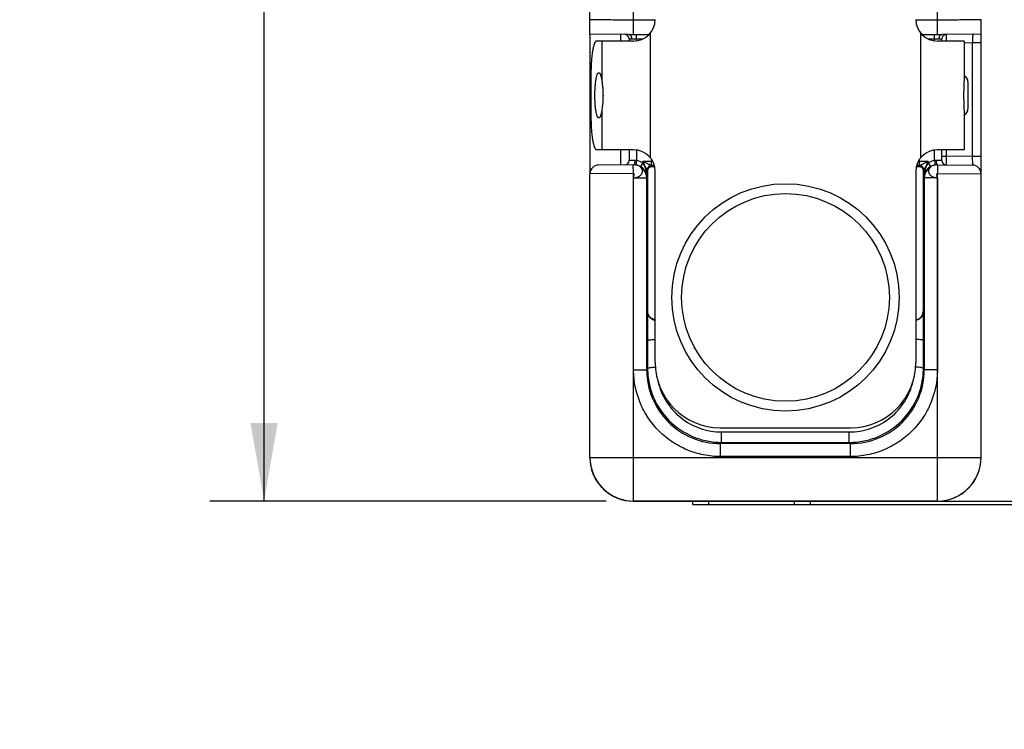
# Model space of a CAD drawing. Header units: inches. Extents: x 0 to 22, y 0 to 17.
# Tile 71 of 75: x 12 to 14.2, y 11.6 to 13.3. Entities that reach past the tile are written whole.
import ezdxf

# ---------------------------------------------------------------- set-up
doc = ezdxf.new("R2010")
doc.units = ezdxf.units.IN
doc.header["$LTSCALE"] = 1.21
doc.header["$MEASUREMENT"] = 0
doc.layers.get('0').update_dxf_attribs({"linetype": 'CONTINUOUS'})
for name, color, linetype in [('02___PRT_ALL_AXES', 7, 'CONTINUOUS'), ('DIMENSIONS', 7, 'CONTINUOUS'), ('FEATURES', 7, 'CONTINUOUS')]:
    doc.layers.add(name, color=color, linetype=linetype)
doc.styles.get("Standard").update_dxf_attribs({"font": 'txt', "width": 0.8})
doc.dimstyles.new('DIMSTYLE_1', dxfattribs={"dimtxt": 0.125, "dimasz": 0.18, "dimexe": 0.125, "dimexo": 0.0625, "dimgap": 0.0625, "dimtad": 0, "dimtih": 1, "dimtoh": 1, "dimzin": 4, "dimdsep": 46, "dimtxsty": 'STANDARD', "dimblk": '_FILLED', "dimblk1": '_FILLED', "dimblk2": '_FILLED', "dimcen": 0.09, "dimadec": 0, "dimazin": 0, "dimtp": 0.001, "dimtm": 0.001, "dimtfac": 1, "dimtofl": 0, "dimtmove": 0, "dimatfit": 3, "dimldrblk": '_FILLED', "dimfxl": 1, "dimtolj": 1, "dimtzin": 4, "dimarcsym": 0})

# ---------------------------------------------------------------- blocks, each defined once
blk = doc.blocks.new('_FILLED')
at = {"color": 0, "linetype": 'BYBLOCK'}
blk.add_solid([(0, 0), (-1, 0.174), (-1, -0.174)], dxfattribs=at)
blk = doc.blocks.new('*D0')
at = {"layer": 'DIMENSIONS', "color": 2, "linetype": 'CONTINUOUS'}
for p, q in [((13.3076, 14.9528), (12.4048, 14.9528)), ((12.5298, 14.9528), (12.5298, 13.6864)), ((12.5298, 12.17), (12.5298, 13.4364)), ((13.3173, 12.17), (12.4048, 12.17))]:
    blk.add_line(p, q, dxfattribs=at)
at = {"layer": 'DIMENSIONS', "color": 2, "linetype": 'CONTINUOUS', "xscale": 0.18, "yscale": 0.18, "zscale": 0.18}
for p, rotation in [((12.5298, 14.9528), 90), ((12.5298, 12.17), 270)]:
    blk.add_blockref('_FILLED', p, dxfattribs=dict(at, rotation=rotation))
at = {"layer": 'DIMENSIONS', "color": 2, "linetype": 'CONTINUOUS', "insert": (12.5298, 13.6239), "char_height": 0.125, "width": 1.125, "attachment_point": 2, "line_spacing_factor": 0.9}
blk.add_mtext('2.78{\\Ftxt.shx;\\W1.000000;\\H0.125000; }[70.7]', dxfattribs=at)
blk = doc.blocks.new('*D3')
at = {"layer": 'DIMENSIONS', "color": 2, "linetype": 'CONTINUOUS'}
for p, q in [((14.9298, 12.1701), (14.9298, 12.5301)), ((13.7923, 12.1701), (15.0548, 12.1701)), ((13.7142, 12.1617), (15.0548, 12.1617)), ((14.9298, 12.1617), (14.9298, 11.7461)), ((14.9298, 11.7461), (15.0473, 11.7461))]:
    blk.add_line(p, q, dxfattribs=at)
at = {"layer": 'DIMENSIONS', "color": 2, "linetype": 'CONTINUOUS', "xscale": 0.18, "yscale": 0.18, "zscale": 0.18}
for p, rotation in [((14.9298, 12.1701), 270), ((14.9298, 12.1617), 90)]:
    blk.add_blockref('_FILLED', p, dxfattribs=dict(at, rotation=rotation))
at = {"layer": 'DIMENSIONS', "color": 2, "linetype": 'CONTINUOUS', "insert": (15.1098, 11.8086), "char_height": 0.125, "width": 0.925, "attachment_point": 1, "line_spacing_factor": 0.9}
blk.add_mtext('.01{\\Ftxt.shx;\\W1.000000;\\H0.125000; }[0.2]', dxfattribs=at)

msp = doc.modelspace()

# ---------------------------------------------------------------- linework, layer by layer
at = {"color": 7, "linetype": 'CONTINUOUS'}
for p, q in [((13.2798, 13.2446), (13.2798, 14.9258)), ((13.3798, 13.2438), (13.3798, 13.3037)), ((14.0798, 13.2438), (14.0798, 13.3037)), ((13.4298, 13.2772), (13.3798, 13.2772)), ((14.0798, 13.2772), (14.0298, 13.2772)), ((14.1798, 12.2701), (14.1798, 13.278)), ((13.3698, 13.2438), (13.2798, 13.2446)), ((13.3698, 13.2438), (13.4155, 13.2438)), ((13.3868, 13.2293), (13.3868, 13.2438)), ((14.0441, 13.2438), (14.0898, 13.2438)), ((14.0728, 13.2293), (14.0728, 13.2438)), ((14.1798, 13.2446), (14.0898, 13.2438)), ((14.0997, 13.2439), (14.0998, 13.2288)), ((13.3698, 13.2339), (13.3698, 13.2288)), ((13.3698, 13.2339), (13.3761, 13.2338)), ((13.3761, 13.2338), (13.4016, 13.2338)), ((14.058, 13.2338), (14.0835, 13.2338)), ((14.0835, 13.2338), (14.0898, 13.2339)), ((14.0898, 13.2288), (14.0898, 13.2339)), ((14.1598, 13.2244), (14.1412, 13.2243)), ((14.1798, 13.2244), (14.1598, 13.2244)), ((14.1598, 13.2244), (14.1598, 12.9632)), ((14.1498, 13.135), (14.1498, 13.0726)), ((13.3698, 12.9788), (13.3698, 12.9537)), ((13.3868, 12.9783), (13.3868, 12.9535)), ((14.0728, 12.9535), (14.0728, 12.9783)), ((14.0898, 12.9537), (14.0898, 12.9788)), ((14.0898, 12.9637), (14.0998, 12.9637)), ((14.0998, 12.9637), (14.0997, 12.9437)), ((14.0998, 12.9788), (14.0998, 12.9637)), ((14.1598, 12.9632), (14.0998, 12.9637)), ((14.1798, 12.9632), (14.1598, 12.9632)), ((14.1598, 12.9632), (14.16, 12.9432)), ((13.3812, 12.9439), (13.2996, 12.9432)), ((13.383, 12.9539), (13.3698, 12.9537)), ((13.3798, 12.9239), (13.3796, 12.9439)), ((13.3868, 12.9535), (13.3854, 12.9436)), ((13.386, 12.9434), (13.3856, 12.9434)), ((13.4014, 12.9484), (13.3963, 12.9398)), ((13.4217, 12.9513), (13.4014, 12.9513)), ((13.4014, 12.9484), (13.4014, 12.9513)), ((13.4233, 12.9403), (13.4214, 12.9423)), ((13.4215, 12.9423), (13.4217, 12.9513)), ((13.4217, 12.956), (13.4217, 12.9513)), ((13.4245, 12.9513), (13.4217, 12.9513)), ((14.0379, 12.9513), (14.0351, 12.9513)), ((14.0382, 12.9423), (14.0363, 12.9403)), ((14.0379, 12.9513), (14.0379, 12.956)), ((14.0582, 12.9513), (14.0379, 12.9513)), ((14.0381, 12.9423), (14.0379, 12.9513)), ((14.0582, 12.9513), (14.0582, 12.9484)), ((14.0582, 12.9484), (14.0633, 12.9398)), ((14.0728, 12.9535), (14.0743, 12.9436)), ((14.0898, 12.9537), (14.0767, 12.9539)), ((14.0785, 12.9439), (14.0779, 12.9439)), ((14.0785, 12.9439), (14.16, 12.9432)), ((14.08, 12.9439), (14.0798, 12.9239)), ((13.3798, 12.9239), (13.2798, 12.9232)), ((13.2798, 12.2701), (13.2798, 12.9232)), ((13.3802, 12.4723), (13.3798, 12.9239)), ((13.413, 12.9306), (13.4114, 12.9323)), ((13.4114, 12.9139), (13.4114, 12.9323)), ((13.413, 12.6065), (13.413, 12.9306)), ((13.4298, 12.4888), (13.4298, 12.9288)), ((14.0298, 12.9288), (14.0298, 12.4888)), ((14.0482, 12.9323), (14.0466, 12.9306)), ((14.0466, 12.9306), (14.0466, 12.6065)), ((14.0482, 12.9323), (14.0482, 12.9139)), ((14.0794, 12.4723), (14.0798, 12.9239)), ((14.0798, 12.9239), (14.1798, 12.9232)), ((13.3802, 12.4723), (13.3803, 12.9139)), ((13.3803, 12.9139), (13.4103, 12.9139)), ((13.4114, 12.9139), (13.4103, 12.9139)), ((13.4103, 12.4723), (13.4103, 12.9139)), ((14.0493, 12.9139), (14.0482, 12.9139)), ((14.0793, 12.9139), (14.0493, 12.9139)), ((14.0493, 12.9139), (14.0493, 12.4723)), ((14.0793, 12.9139), (14.0794, 12.4723)), ((13.413, 12.6065), (13.4122, 12.6056)), ((13.4122, 12.6056), (13.4122, 12.5398)), ((14.0474, 12.6056), (14.0466, 12.6065)), ((14.0474, 12.5398), (14.0474, 12.6056)), ((13.4122, 12.5398), (13.4124, 12.4744)), ((14.0472, 12.4744), (14.0474, 12.5398)), ((13.3798, 12.2701), (13.3802, 12.4723)), ((13.3803, 12.4723), (13.4103, 12.4723)), ((13.4103, 12.4723), (13.4124, 12.4744)), ((14.0472, 12.4744), (14.0493, 12.4723)), ((14.0793, 12.4723), (14.0493, 12.4723)), ((14.0798, 12.2701), (14.0794, 12.4723)), ((13.5798, 12.3388), (13.8798, 12.3388)), ((13.5829, 12.3291), (13.8767, 12.3291)), ((13.5829, 12.305), (13.5829, 12.3291)), ((13.8767, 12.305), (13.8767, 12.3291)), ((13.5803, 12.3024), (13.5829, 12.305)), ((13.5829, 12.305), (13.8767, 12.305)), ((13.8767, 12.305), (13.8793, 12.3024)), ((13.8793, 12.3024), (13.5803, 12.3024)), ((13.5803, 12.2724), (13.5803, 12.3024)), ((13.8793, 12.2724), (13.8793, 12.3024)), ((13.2798, 12.2701), (14.1798, 12.2701)), ((13.3798, 12.17), (13.3798, 12.2701)), ((13.8793, 12.2724), (13.5803, 12.2724)), ((14.0798, 12.1699), (14.0798, 12.2701)), ((14.0798, 12.1701), (13.3798, 12.1701)), ((13.3798, 12.17), (14.0798, 12.1699)), ((13.5165, 12.1617), (13.5165, 12.1698)), ((13.5533, 12.1617), (13.5533, 12.1698)), ((13.7502, 12.1617), (13.7502, 12.1698)), ((13.787, 12.1617), (13.787, 12.1698)), ((13.5165, 12.1617), (13.787, 12.1617))]:
    msp.add_line(p, q, dxfattribs=at)
at = {"color": 3, "linetype": 'CONTINUOUS'}
for p, q in [((13.2798, 13.2446), (13.2798, 12.9232)), ((13.3498, 13.244), (13.3498, 13.2288)), ((13.3498, 12.9788), (13.3498, 12.9437))]:
    msp.add_line(p, q, dxfattribs=at)
at = {"color": 7, "linetype": 'CONTINUOUS'}
for points in [[(13.3824, 12.9439), (13.3817, 12.9439), (13.3812, 12.9439)], [(13.3856, 12.9434), (13.3853, 12.9435), (13.3849, 12.9436), (13.3845, 12.9437), (13.384, 12.9437), (13.3835, 12.9438), (13.383, 12.9439), (13.3824, 12.9439)], [(14.0779, 12.9439), (14.0772, 12.9439), (14.0766, 12.9438), (14.076, 12.9438), (14.0755, 12.9437), (14.075, 12.9436), (14.0746, 12.9436), (14.0742, 12.9435), (14.0739, 12.9434), (14.0737, 12.9434)]]:
    msp.add_lwpolyline(points, dxfattribs=at)
for radius in [0.2617, 0.2391]:
    msp.add_circle((13.7298, 12.6388), radius, dxfattribs=at)
for centre, radius, start, end in [((13.3598, 13.2339), 0.01, 0, 89.5001), ((14.0998, 13.2339), 0.01, 100.4445, 179.9999), ((14.1348, 13.135), 0.015, 0, 64.6052), ((14.1348, 13.0726), 0.015, 295.3948, 360), ((13.2998, 12.9232), 0.02, 90.5, 180), ((13.3598, 12.9537), 0.01, 270.5, 360), ((13.3803, 12.9146), 0.0293, 80.135, 90.5177), ((13.381, 12.9139), 0.03, 81.7105, 87.8579), ((13.3803, 12.9139), 0.03, 359.9969, 79.6328), ((13.3806, 12.9133), 0.0308, 40.7035, 59.4012), ((13.4214, 12.9323), 0.01, 90.0033, 179.9967), ((13.4214, 12.9323), 0.01, 90.1225, 180.0024), ((13.4219, 11.8111), 1.1312, 89.6916, 90.0253), ((14.0381, 11.7394), 1.2029, 89.9897, 90.3035), ((14.0382, 12.9323), 0.01, 0.0033, 89.9967), ((14.0382, 12.9323), 0.01, 0.0034, 89.8781), ((14.0793, 12.9139), 0.03, 100.3244, 180.0031), ((14.0789, 12.9133), 0.0307, 120.5841, 139.3111), ((14.0786, 12.9139), 0.03, 91.9015, 98.2893), ((14.0793, 12.9146), 0.0293, 89.4866, 99.8359), ((14.0998, 12.9537), 0.01, 180, 269.5001), ((14.1598, 12.9232), 0.02, 0, 89.5), ((13.3806, 12.9132), 0.0308, 30.3073, 40.7101), ((13.3806, 12.9133), 0.0308, 28.1368, 30.3093), ((13.3807, 12.9133), 0.0307, 21.3851, 28.1331), ((13.3811, 12.9134), 0.0303, 0.9606, 21.4303), ((14.0786, 12.9134), 0.0304, 158.6042, 179.0048), ((14.0789, 12.9133), 0.0307, 154.0778, 158.6161), ((14.0789, 12.9133), 0.0307, 149.6896, 154.0744), ((14.079, 12.9132), 0.0308, 139.2938, 149.6883), ((13.5798, 12.4888), 0.15, 180, 270), ((13.8798, 12.4888), 0.15, 270, 360), ((13.5803, 12.4723), 0.17, 179.9925, 270.0075), ((13.8793, 12.4723), 0.17, 269.9925, 0.0075), ((13.3796, 12.2701), 0.0998, 180.0044, 184.1795), ((13.3798, 12.27), 0.1, 179.9982, 269.9876), ((13.38, 12.2701), 0.1002, 184.1765, 184.4367), ((13.3802, 12.2702), 0.1004, 184.4377, 188.4481), ((14.0798, 12.2701), 0.1, 269.9959, 359.9948), ((14.0798, 12.2699), 0.1, 269.9944, 0.0049), ((13.3801, 12.2701), 0.1003, 188.4484, 188.6859), ((13.3798, 12.2701), 0.1, 188.6836, 192.9144), ((13.3798, 12.2701), 0.1, 192.9288, 270.003)]:
    msp.add_arc(centre, radius, start, end, dxfattribs=at)
at = {"color": 3, "linetype": 'CONTINUOUS'}
msp.add_arc((13.3798, 12.2698), 0.1, 185.1749, 270, dxfattribs=at)
at = {"color": 7, "linetype": 'CONTINUOUS'}
for centre, start_param, end_param in [((13.433, 12.9406), -2.077118, -1.800755), ((14.0266, 12.9406), -1.340838, -1.064475)]:
    msp.add_ellipse(centre, major_axis=(0.02, 0), ratio=0.017455, start_param=start_param, end_param=end_param, dxfattribs=at)
for points, knots in [([(13.3798, 13.2772), (13.3733, 13.2772), (13.3606, 13.2772), (13.342, 13.2772), (13.3274, 13.2773), (13.3166, 13.2774), (13.3093, 13.2774), (13.3028, 13.2775), (13.2969, 13.2775), (13.2919, 13.2776), (13.2877, 13.2777), (13.2848, 13.2777), (13.2829, 13.2778), (13.2818, 13.2778), (13.281, 13.2779), (13.2803, 13.2779), (13.2801, 13.278), (13.2798, 13.278), (13.2798, 13.278)], [0, 0, 0, 0, 0.195048, 0.382651, 0.555524, 0.634352, 0.707057, 0.772958, 0.831402, 0.881847, 0.923795, 0.956846, 0.969939, 0.980692, 0.989082, 0.995096, 0.998728, 1, 1, 1, 1]), ([(14.1798, 13.278), (14.1798, 13.278), (14.1796, 13.278), (14.1793, 13.2779), (14.1786, 13.2779), (14.1778, 13.2778), (14.1767, 13.2778), (14.1748, 13.2777), (14.1719, 13.2777), (14.1677, 13.2776), (14.1627, 13.2775), (14.1569, 13.2775), (14.1503, 13.2774), (14.1431, 13.2774), (14.1322, 13.2773), (14.1176, 13.2772), (14.0991, 13.2772), (14.0863, 13.2772), (14.0798, 13.2772)], [0, 0, 0, 0, 0.001272, 0.004904, 0.010918, 0.019308, 0.030061, 0.043154, 0.076205, 0.118153, 0.168598, 0.227042, 0.292943, 0.365648, 0.444476, 0.617349, 0.804952, 1, 1, 1, 1]), ([(13.3761, 13.2338), (13.3761, 13.2351), (13.3758, 13.2376), (13.3745, 13.2408), (13.3725, 13.2432), (13.3707, 13.2438), (13.3698, 13.2438)], [0, 0, 0, 0, 0.299065, 0.572703, 0.804004, 1, 1, 1, 1]), ([(14.0835, 13.2338), (14.0835, 13.2351), (14.0838, 13.2376), (14.0851, 13.2408), (14.0871, 13.2432), (14.089, 13.2438), (14.0898, 13.2438)], [0, 0, 0, 0, 0.299867, 0.574096, 0.805173, 1, 1, 1, 1]), ([(14.1632, 13.2445), (14.1629, 13.2445), (14.162, 13.2441), (14.1613, 13.2428), (14.1608, 13.241), (14.1603, 13.2374), (14.1599, 13.2318), (14.1598, 13.227), (14.1598, 13.2244)], [0, 0, 0, 0, 0.049917, 0.113926, 0.204529, 0.323781, 0.633693, 1, 1, 1, 1]), ([(13.3803, 12.9139), (13.3828, 12.9141), (13.3876, 12.9148), (13.394, 12.9177), (13.3987, 12.922), (13.4012, 12.9274), (13.4007, 12.9331), (13.3974, 12.9381), (13.392, 12.9418), (13.3877, 12.9431), (13.3854, 12.9435)], [0, 0, 0, 0, 0.14668, 0.284662, 0.408314, 0.51814, 0.622688, 0.734176, 0.860055, 1, 1, 1, 1]), ([(13.383, 12.9539), (13.383, 12.9527), (13.3829, 12.9503), (13.3825, 12.9471), (13.382, 12.9451), (13.3812, 12.9439), (13.3808, 12.9439)], [0, 0, 0, 0, 0.362704, 0.674165, 0.890773, 1, 1, 1, 1]), ([(13.4114, 12.9323), (13.4113, 12.9323), (13.4111, 12.9327), (13.4107, 12.9333), (13.4102, 12.9343), (13.4094, 12.9357), (13.4084, 12.9378), (13.407, 12.9403), (13.4056, 12.943), (13.4038, 12.9467), (13.4023, 12.9494), (13.4014, 12.9513)], [0, 0, 0, 0, 0.017323, 0.054545, 0.104601, 0.161938, 0.289195, 0.425391, 0.566206, 0.709625, 1, 1, 1, 1]), ([(13.4215, 12.9423), (13.421, 12.9423), (13.4198, 12.9428), (13.4178, 12.9438), (13.4153, 12.9449), (13.4117, 12.9465), (13.407, 12.9487), (13.4033, 12.9504), (13.4014, 12.9513)], [0, 0, 0, 0, 0.070158, 0.178, 0.304613, 0.438517, 0.71662, 1, 1, 1, 1]), ([(13.4114, 12.9139), (13.4114, 12.9199), (13.4103, 12.929), (13.4065, 12.9405), (13.4034, 12.946), (13.4014, 12.9484)], [0, 0, 0, 0, 0.492191, 0.743141, 1, 1, 1, 1]), ([(13.413, 12.9306), (13.4131, 12.9329), (13.4146, 12.9365), (13.4188, 12.9397), (13.4218, 12.9403), (13.4233, 12.9403)], [0, 0, 0, 0, 0.439392, 0.697069, 1, 1, 1, 1]), ([(13.4214, 12.9423), (13.4214, 12.9423), (13.4214, 12.9423), (13.4214, 12.9423), (13.4214, 12.9423)], [0, 0, 0, 0, 0.376952, 1, 1, 1, 1]), ([(14.0363, 12.9403), (14.0378, 12.9403), (14.0408, 12.9397), (14.045, 12.9365), (14.0465, 12.9329), (14.0466, 12.9306)], [0, 0, 0, 0, 0.302931, 0.560608, 1, 1, 1, 1]), ([(14.0582, 12.9513), (14.0563, 12.9504), (14.0526, 12.9487), (14.0479, 12.9465), (14.0443, 12.9449), (14.0418, 12.9438), (14.0398, 12.9428), (14.0386, 12.9423), (14.0381, 12.9423)], [0, 0, 0, 0, 0.283387, 0.561489, 0.695405, 0.821982, 0.929861, 1, 1, 1, 1]), ([(14.0383, 12.9423), (14.0383, 12.9423), (14.0382, 12.9423), (14.0382, 12.9423), (14.0382, 12.9423)], [0, 0, 0, 0, 0.62229, 1, 1, 1, 1]), ([(14.0582, 12.9513), (14.0573, 12.9494), (14.0559, 12.9467), (14.054, 12.943), (14.0526, 12.9403), (14.0513, 12.9378), (14.0502, 12.9357), (14.0494, 12.9343), (14.0489, 12.9333), (14.0485, 12.9327), (14.0484, 12.9323), (14.0482, 12.9323)], [0, 0, 0, 0, 0.290387, 0.433809, 0.574627, 0.710822, 0.838078, 0.895411, 0.94547, 0.982696, 1, 1, 1, 1]), ([(14.0582, 12.9484), (14.0562, 12.946), (14.0531, 12.9405), (14.0493, 12.929), (14.0483, 12.9199), (14.0482, 12.9139)], [0, 0, 0, 0, 0.256859, 0.507809, 1, 1, 1, 1]), ([(14.0743, 12.9435), (14.072, 12.9431), (14.0676, 12.9418), (14.0622, 12.9381), (14.0589, 12.9331), (14.0584, 12.9274), (14.0609, 12.922), (14.0656, 12.9177), (14.072, 12.9149), (14.0768, 12.914), (14.0793, 12.9139)], [0, 0, 0, 0, 0.139989, 0.265865, 0.377367, 0.481894, 0.591742, 0.715307, 0.853347, 1, 1, 1, 1]), ([(14.0767, 12.9539), (14.0766, 12.9527), (14.0767, 12.9503), (14.0772, 12.9471), (14.0776, 12.9451), (14.0784, 12.9439), (14.0788, 12.9439)], [0, 0, 0, 0, 0.362697, 0.674156, 0.890768, 1, 1, 1, 1]), ([(13.3803, 12.9139), (13.3803, 12.9149), (13.3805, 12.9165), (13.3809, 12.9186), (13.3812, 12.9202), (13.3814, 12.9216), (13.3813, 12.9228), (13.3808, 12.9238), (13.3801, 12.9239), (13.3798, 12.9239)], [0, 0, 0, 0, 0.279015, 0.434404, 0.584734, 0.718453, 0.82662, 0.910374, 1, 1, 1, 1]), ([(13.4114, 12.9323), (13.4114, 12.9323), (13.4114, 12.9323), (13.4114, 12.9323), (13.4114, 12.9323)], [0, 0, 0, 0, 0.415595, 1, 1, 1, 1]), ([(14.0482, 12.9323), (14.0482, 12.9323), (14.0482, 12.9323), (14.0482, 12.9323), (14.0482, 12.9323)], [0, 0, 0, 0, 0.584438, 1, 1, 1, 1]), ([(14.0793, 12.9139), (14.0793, 12.9149), (14.0791, 12.9165), (14.0787, 12.9186), (14.0784, 12.9202), (14.0782, 12.9216), (14.0783, 12.9228), (14.0788, 12.9238), (14.0795, 12.9239), (14.0798, 12.9239)], [0, 0, 0, 0, 0.279276, 0.43451, 0.584512, 0.717908, 0.825996, 0.910108, 1, 1, 1, 1]), ([(13.4122, 12.6056), (13.4122, 12.6035), (13.413, 12.5993), (13.4163, 12.5933), (13.422, 12.5883), (13.427, 12.5865), (13.4298, 12.5861)], [0, 0, 0, 0, 0.218402, 0.449643, 0.706872, 1, 1, 1, 1]), ([(13.4298, 12.5871), (13.4272, 12.5876), (13.4223, 12.5895), (13.4169, 12.5945), (13.4138, 12.6003), (13.4131, 12.6045), (13.413, 12.6065)], [0, 0, 0, 0, 0.291922, 0.548594, 0.780434, 1, 1, 1, 1]), ([(14.0298, 12.5871), (14.0325, 12.5876), (14.0373, 12.5895), (14.0427, 12.5945), (14.0458, 12.6003), (14.0465, 12.6045), (14.0466, 12.6065)], [0, 0, 0, 0, 0.291922, 0.548594, 0.780434, 1, 1, 1, 1]), ([(14.0474, 12.6056), (14.0474, 12.6035), (14.0466, 12.5993), (14.0433, 12.5933), (14.0377, 12.5883), (14.0326, 12.5865), (14.0298, 12.5861)], [0, 0, 0, 0, 0.218412, 0.449683, 0.70698, 1, 1, 1, 1]), ([(13.4122, 12.5398), (13.4122, 12.5399), (13.4127, 12.5403), (13.4137, 12.5406), (13.4153, 12.5409), (13.4185, 12.5413), (13.4234, 12.5417), (13.4275, 12.5418), (13.4298, 12.5418)], [0, 0, 0, 0, 0.029523, 0.089113, 0.180555, 0.301588, 0.61782, 1, 1, 1, 1]), ([(14.0474, 12.5398), (14.0474, 12.5399), (14.0469, 12.5403), (14.0459, 12.5406), (14.0443, 12.5409), (14.0412, 12.5413), (14.0363, 12.5417), (14.0321, 12.5418), (14.0298, 12.5418)], [0, 0, 0, 0, 0.029523, 0.089114, 0.180556, 0.30159, 0.617823, 1, 1, 1, 1]), ([(13.5803, 12.2724), (13.5672, 12.2724), (13.541, 12.2749), (13.5033, 12.2864), (13.4685, 12.305), (13.438, 12.33), (13.4129, 12.3605), (13.3975, 12.3895), (13.3886, 12.4142), (13.3839, 12.4333), (13.381, 12.4527), (13.3802, 12.4658), (13.3802, 12.4723)], [0, 0, 0, 0, 0.124912, 0.249867, 0.374849, 0.499845, 0.624844, 0.749826, 0.812393, 0.874928, 0.937475, 1, 1, 1, 1]), ([(13.4124, 12.4744), (13.4125, 12.4751), (13.4145, 12.4764), (13.4181, 12.4773), (13.4237, 12.4782), (13.4279, 12.4784), (13.4302, 12.4785)], [0, 0, 0, 0, 0.107755, 0.321937, 0.630885, 1, 1, 1, 1]), ([(13.4124, 12.4744), (13.4124, 12.4634), (13.4147, 12.4413), (13.4276, 12.3989), (13.4591, 12.3518), (13.5065, 12.3202), (13.5493, 12.3072), (13.5717, 12.305), (13.5829, 12.305)], [0, 0, 0, 0, 0.124274, 0.248732, 0.497431, 0.747601, 0.873731, 1, 1, 1, 1]), ([(13.8767, 12.305), (13.8879, 12.305), (13.9103, 12.3072), (13.9531, 12.3202), (14.0005, 12.3518), (14.032, 12.3989), (14.0449, 12.4413), (14.0472, 12.4634), (14.0472, 12.4744)], [0, 0, 0, 0, 0.126268, 0.252398, 0.502567, 0.751267, 0.875726, 1, 1, 1, 1]), ([(14.0794, 12.4723), (14.0794, 12.4658), (14.0786, 12.4527), (14.0758, 12.4333), (14.071, 12.4142), (14.0622, 12.3895), (14.0467, 12.3605), (14.0216, 12.33), (13.9911, 12.305), (13.9563, 12.2864), (13.9186, 12.2749), (13.8924, 12.2724), (13.8793, 12.2724)], [0, 0, 0, 0, 0.062525, 0.125072, 0.187607, 0.250174, 0.375156, 0.500155, 0.625151, 0.750133, 0.875088, 1, 1, 1, 1]), ([(14.0472, 12.4744), (14.0472, 12.4751), (14.0451, 12.4764), (14.0415, 12.4773), (14.0359, 12.4782), (14.0317, 12.4784), (14.0294, 12.4785)], [0, 0, 0, 0, 0.107755, 0.321936, 0.630885, 1, 1, 1, 1]), ([(13.4362, 12.4456), (13.4399, 12.4294), (13.453, 12.3979), (13.4871, 12.3598), (13.532, 12.3348), (13.566, 12.3291), (13.5829, 12.3291)], [0, 0, 0, 0, 0.247834, 0.497161, 0.74807, 1, 1, 1, 1]), ([(13.8767, 12.3291), (13.8936, 12.3291), (13.9276, 12.3348), (13.9726, 12.3598), (14.0066, 12.3979), (14.0197, 12.4294), (14.0234, 12.4456)], [0, 0, 0, 0, 0.251929, 0.502837, 0.752164, 1, 1, 1, 1])]:
    msp.add_open_spline(points, degree=3, knots=knots, dxfattribs=at)
for points in [[(13.3868, 12.9535), (13.3856, 12.9538), (13.3843, 12.9539), (13.383, 12.9539)], [(13.3963, 12.9398), (13.393, 12.9417), (13.3892, 12.9431), (13.3854, 12.9436)], [(13.4014, 12.9484), (13.397, 12.951), (13.3919, 12.9528), (13.3868, 12.9535)], [(14.0728, 12.9535), (14.0677, 12.9528), (14.0627, 12.951), (14.0582, 12.9484)], [(14.0743, 12.9436), (14.0704, 12.9431), (14.0666, 12.9417), (14.0633, 12.9398)], [(14.0767, 12.9539), (14.0754, 12.9539), (14.0741, 12.9538), (14.0728, 12.9535)]]:
    msp.add_open_spline(points, degree=3, dxfattribs=at)
at = {"layer": '02___PRT_ALL_AXES', "color": 7, "linetype": 'CONTINUOUS'}
for p, q in [((13.3071, 13.2288), (13.3071, 13.1371)), ((14.1412, 13.2288), (14.1412, 13.1371)), ((13.3071, 13.0706), (13.3071, 12.9788)), ((14.1412, 13.0706), (14.1412, 12.9788))]:
    msp.add_line(p, q, dxfattribs=at)
for points, knots in [([(13.2911, 13.1038), (13.2911, 13.1072), (13.2912, 13.1139), (13.2917, 13.122), (13.2922, 13.1283), (13.2926, 13.1326), (13.2931, 13.1367), (13.2937, 13.1405), (13.2944, 13.1439), (13.2951, 13.147), (13.2958, 13.1496), (13.2965, 13.1515), (13.2971, 13.1528), (13.2975, 13.1536), (13.2979, 13.1543), (13.2984, 13.1548), (13.2988, 13.1553), (13.2992, 13.1556), (13.2997, 13.1558), (13.3, 13.1558), (13.3002, 13.1558)], [0, 0, 0, 0, 0.187584, 0.368277, 0.45385, 0.535215, 0.611643, 0.682426, 0.746947, 0.804685, 0.855185, 0.898169, 0.916799, 0.933521, 0.948378, 0.96145, 0.972869, 0.982847, 0.991726, 1, 1, 1, 1]), ([(13.3002, 13.1558), (13.3003, 13.1558), (13.3007, 13.1558), (13.3012, 13.1555), (13.3017, 13.1551), (13.3022, 13.1546), (13.3026, 13.1539), (13.3031, 13.153), (13.3036, 13.152), (13.304, 13.1509), (13.3045, 13.1496), (13.3051, 13.1476), (13.3057, 13.1448), (13.3065, 13.1411), (13.3069, 13.1385), (13.3071, 13.1371)], [0, 0, 0, 0, 0.024142, 0.050456, 0.080641, 0.115806, 0.156581, 0.203316, 0.256198, 0.31531, 0.380626, 0.452068, 0.612859, 0.796285, 1, 1, 1, 1]), ([(13.3071, 13.1371), (13.3075, 13.1346), (13.3082, 13.1294), (13.3091, 13.1213), (13.3097, 13.1127), (13.3098, 13.1068), (13.3098, 13.1038)], [0, 0, 0, 0, 0.223663, 0.469888, 0.731182, 1, 1, 1, 1]), ([(14.1412, 13.0706), (14.1412, 13.0718), (14.1412, 13.0743), (14.1411, 13.0795), (14.1408, 13.0863), (14.1406, 13.095), (14.1405, 13.1038), (14.1406, 13.1127), (14.1408, 13.1213), (14.1411, 13.1282), (14.1412, 13.1334), (14.1412, 13.1359), (14.1412, 13.1371)], [0, 0, 0, 0, 0.053945, 0.111284, 0.234214, 0.365093, 0.500009, 0.634924, 0.7658, 0.888723, 0.946057, 1, 1, 1, 1]), ([(13.3002, 13.0518), (13.3, 13.0518), (13.2997, 13.0519), (13.2992, 13.0521), (13.2988, 13.0524), (13.2984, 13.0528), (13.2979, 13.0534), (13.2975, 13.0541), (13.2971, 13.0549), (13.2965, 13.0562), (13.2958, 13.0581), (13.2951, 13.0607), (13.2944, 13.0638), (13.2937, 13.0672), (13.2931, 13.0709), (13.2926, 13.075), (13.2922, 13.0794), (13.2917, 13.0856), (13.2912, 13.0938), (13.2911, 13.1005), (13.2911, 13.1038)], [0, 0, 0, 0, 0.008274, 0.017153, 0.027131, 0.03855, 0.051622, 0.066479, 0.083201, 0.101831, 0.144815, 0.195315, 0.253053, 0.317574, 0.388357, 0.464785, 0.54615, 0.631723, 0.812416, 1, 1, 1, 1]), ([(13.3098, 13.1038), (13.3098, 13.1008), (13.3097, 13.0949), (13.3091, 13.0863), (13.3082, 13.0782), (13.3075, 13.0731), (13.3071, 13.0706)], [0, 0, 0, 0, 0.26881, 0.530104, 0.776333, 1, 1, 1, 1]), ([(13.3071, 13.0706), (13.3069, 13.0692), (13.3065, 13.0666), (13.3057, 13.0628), (13.3051, 13.0601), (13.3045, 13.0581), (13.304, 13.0568), (13.3036, 13.0557), (13.3031, 13.0547), (13.3026, 13.0538), (13.3022, 13.0531), (13.3017, 13.0525), (13.3012, 13.0521), (13.3007, 13.0519), (13.3003, 13.0518), (13.3002, 13.0518)], [0, 0, 0, 0, 0.203715, 0.387141, 0.547932, 0.619374, 0.68469, 0.743802, 0.796684, 0.843419, 0.884194, 0.919359, 0.949544, 0.975858, 1, 1, 1, 1])]:
    msp.add_open_spline(points, degree=3, knots=knots, dxfattribs=at)
at = {"layer": 'FEATURES', "color": 7, "linetype": 'CONTINUOUS'}
for p, q in [((13.4184, 13.247), (13.4184, 12.9606)), ((14.0412, 12.9606), (14.0412, 13.247)), ((13.3798, 13.2288), (13.2951, 13.2288)), ((14.1412, 13.2288), (14.0798, 13.2288)), ((13.2821, 13.1538), (13.2821, 13.0538)), ((13.3798, 12.9788), (13.2951, 12.9788)), ((14.1412, 12.9788), (14.0798, 12.9788))]:
    msp.add_line(p, q, dxfattribs=at)
for centre, start, end in [((13.3798, 13.2788), 270, 360), ((14.0798, 13.2788), 180, 270), ((13.3798, 12.9288), 0, 90), ((14.0798, 12.9288), 90, 180)]:
    msp.add_arc(centre, 0.05, start, end, dxfattribs=at)
for points, knots in [([(13.2951, 13.2288), (13.2949, 13.2288), (13.2945, 13.2288), (13.2938, 13.2285), (13.2932, 13.228), (13.2925, 13.2274), (13.2919, 13.2266), (13.2913, 13.2256), (13.2907, 13.2244), (13.2901, 13.2231), (13.2895, 13.2216), (13.2887, 13.2193), (13.2878, 13.216), (13.2868, 13.2116), (13.2859, 13.2067), (13.285, 13.2013), (13.2843, 13.1954), (13.2836, 13.1891), (13.2829, 13.1801), (13.2823, 13.1683), (13.2821, 13.1587), (13.2821, 13.1538)], [0, 0, 0, 0, 0.008271, 0.017153, 0.027131, 0.038547, 0.051618, 0.066478, 0.083204, 0.101831, 0.122372, 0.14482, 0.195326, 0.253059, 0.317583, 0.388362, 0.464781, 0.546157, 0.631748, 0.812375, 1, 1, 1, 1]), ([(13.2821, 13.0538), (13.2821, 13.049), (13.2823, 13.0394), (13.2829, 13.0276), (13.2836, 13.0186), (13.2843, 13.0123), (13.285, 13.0064), (13.2859, 13.001), (13.2868, 12.996), (13.2878, 12.9916), (13.2887, 12.9884), (13.2895, 12.9861), (13.2901, 12.9846), (13.2907, 12.9833), (13.2913, 12.9821), (13.2919, 12.9811), (13.2925, 12.9803), (13.2932, 12.9797), (13.2938, 12.9792), (13.2945, 12.9789), (13.2949, 12.9788), (13.2951, 12.9788)], [0, 0, 0, 0, 0.187625, 0.368252, 0.453843, 0.535219, 0.611638, 0.682417, 0.746941, 0.804674, 0.85518, 0.877628, 0.898169, 0.916796, 0.933522, 0.948382, 0.961453, 0.972869, 0.982847, 0.991729, 1, 1, 1, 1])]:
    msp.add_open_spline(points, degree=3, knots=knots, dxfattribs=at)

# ---------------------------------------------------------------- dimensions: what is measured, and where the dimension line sits
at = {"layer": 'DIMENSIONS', "color": 2, "linetype": 'CONTINUOUS'}
for base, p1, p2, angle, picture, middle in [((12.5298, 14.9528), (13.3798, 12.17), (13.3701, 14.9528), 90, '*D0', (12.5298, 13.5614)), ((14.9298, 12.1617), (13.7298, 12.1701), (13.6517, 12.1617), 270, '*D3', (15.5723, 11.7461))]:
    dim = msp.add_linear_dim(base=base, p1=p1, p2=p2, angle=angle, dimstyle='DIMSTYLE_1', dxfattribs=at)
    dim.commit()
    dim.dimension.update_dxf_attribs({"geometry": picture, "text_midpoint": middle, "dimtype": 160})

doc.saveas('drawing.dxf')
